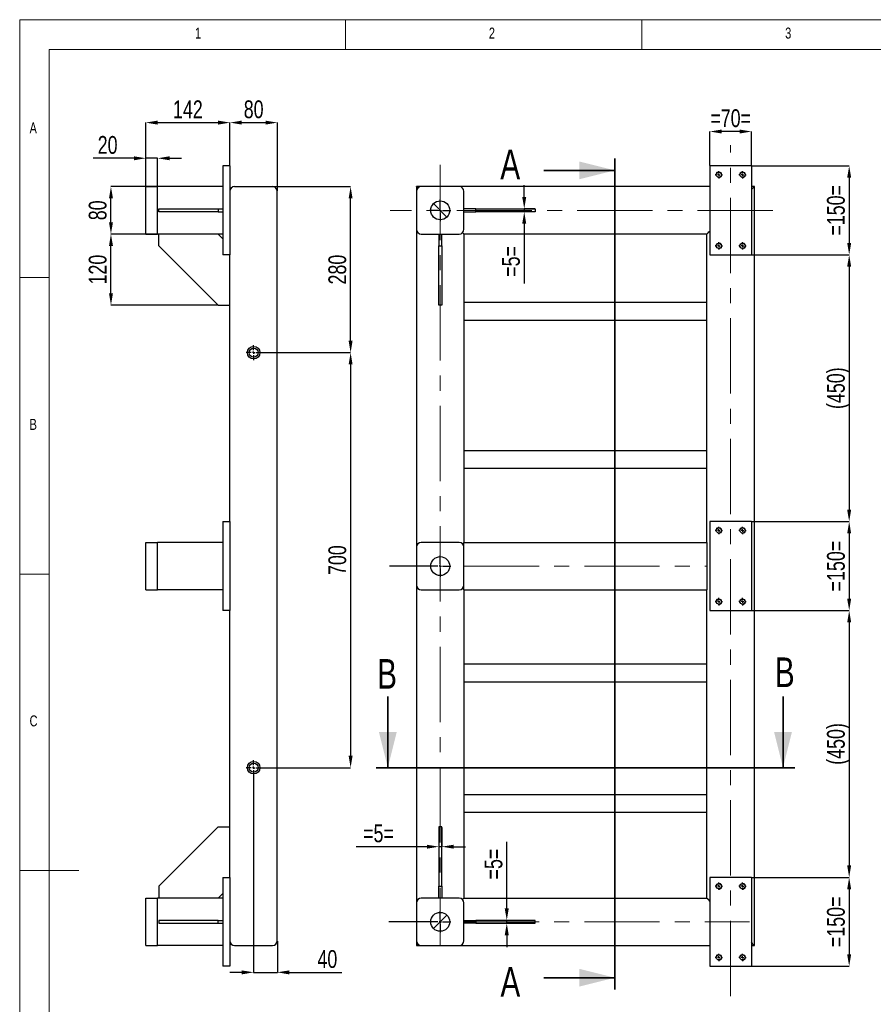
# Model space of a CAD drawing. Header units: millimetres. Extents: x 5 to 415, y 5 to 292.
# Tile 2 of 8: x 5 to 149, y 126 to 292. Entities that reach past the tile are written whole.
import ezdxf

# ---------------------------------------------------------------- set-up
doc = ezdxf.new("R2010")
doc.units = ezdxf.units.MM
doc.header["$PDSIZE"] = -1
doc.linetypes.add('CENTERX2', pattern=[20.32, 12.7, -2.54, 2.54, -2.54])
for name, color, linetype in [('COTES', 1, 'Continuous'), ('NOTES', 6, 'Continuous'), ('TRAIT-FINS', 9, 'Continuous'), ('TRAIT-MIXTES', 3, 'CENTERX2')]:
    doc.layers.add(name, color=color, linetype=linetype)
doc.layers.add('TRAIT-FORT', color=4, linetype='Continuous', lineweight=25)
doc.styles.add('SLDTEXTSTYLE0', font='TXT', dxfattribs={"width": 0.75})
doc.dimstyles.new('SLDDIMSTYLE0', dxfattribs={"dimtxt": 3, "dimasz": 2, "dimexe": 0, "dimexo": 0.0625, "dimgap": 0.75, "dimtad": 1, "dimlfac": 10, "dimrnd": 1e-09, "dimzin": 12, "dimdsep": 46, "dimtxsty": 'SLDTEXTSTYLE0', "dimsah": 1, "dimcen": 0.09, "dimadec": 0, "dimazin": 3, "dimtfac": 1, "dimtofl": 0, "dimtmove": 0, "dimatfit": 3, "dimfxl": 1, "dimfrac": 2, "dimtolj": 1, "dimtzin": 12, "dimarcsym": 0})
doc.dimstyles.new('SLDDIMSTYLE1', dxfattribs={"dimtxt": 3, "dimasz": 2, "dimexe": 0, "dimexo": 0.0625, "dimgap": 0.75, "dimtad": 1, "dimlfac": 10, "dimrnd": 1e-09, "dimzin": 12, "dimdsep": 46, "dimtxsty": 'SLDTEXTSTYLE0', "dimsah": 1, "dimcen": 0.09, "dimadec": 0, "dimazin": 3, "dimtfac": 1, "dimtmove": 0, "dimatfit": 0, "dimfxl": 1, "dimfrac": 2, "dimtolj": 1, "dimtzin": 12, "dimarcsym": 0})

# ---------------------------------------------------------------- blocks, each defined once
blk = doc.blocks.new('_D')
at = {"layer": 'COTES', "color": 0, "lineweight": -2, "transparency": 16777216}
for p, q in [((128.53, 267.35), (144.97, 267.35)), ((144.97, 265.35), (144.97, 254.35)), ((128.53, 252.35), (144.97, 252.35))]:
    blk.add_line(p, q, dxfattribs=at)
at = {"layer": 'COTES', "color": 0, "transparency": 16777216}
for points in [[(144.63, 265.35), (145.3, 265.35), (144.97, 267.35)], [(144.63, 254.35), (145.3, 254.35), (144.97, 252.35)]]:
    blk.add_solid(points, dxfattribs=at)
at = {"layer": 'Defpoints', "color": 0, "transparency": 16777216}
for p in [(128.47, 267.35), (128.47, 252.35), (144.97, 252.35)]:
    blk.add_point(p, dxfattribs=at)
at = {"layer": 'COTES', "color": 0, "transparency": 16777216, "insert": (141.22, 259.85), "char_height": 3, "attachment_point": 2, "rotation": 90, "style": 'SLDTEXTSTYLE0'}
blk.add_mtext('\\A1;=150=', dxfattribs=at)
blk = doc.blocks.new('_D_1')
at = {"layer": 'COTES', "color": 0, "lineweight": -2, "transparency": 16777216}
for p, q in [((128.53, 207.35), (144.97, 207.35)), ((144.97, 205.35), (144.97, 194.35)), ((128.53, 192.35), (144.97, 192.35))]:
    blk.add_line(p, q, dxfattribs=at)
at = {"layer": 'COTES', "color": 0, "transparency": 16777216}
for points in [[(144.63, 205.35), (145.3, 205.35), (144.97, 207.35)], [(144.63, 194.35), (145.3, 194.35), (144.97, 192.35)]]:
    blk.add_solid(points, dxfattribs=at)
at = {"layer": 'Defpoints', "color": 0, "transparency": 16777216}
for p in [(128.47, 207.35), (128.47, 192.35), (144.97, 192.35)]:
    blk.add_point(p, dxfattribs=at)
at = {"layer": 'COTES', "color": 0, "transparency": 16777216, "insert": (141.22, 199.85), "char_height": 3, "attachment_point": 2, "rotation": 90, "style": 'SLDTEXTSTYLE0'}
blk.add_mtext('\\A1;=150=', dxfattribs=at)
blk = doc.blocks.new('_D_2')
at = {"layer": 'COTES', "color": 0, "lineweight": -2, "transparency": 16777216}
for p, q in [((128.53, 147.35), (144.97, 147.35)), ((144.97, 145.35), (144.97, 134.35)), ((128.53, 132.35), (144.97, 132.35))]:
    blk.add_line(p, q, dxfattribs=at)
at = {"layer": 'COTES', "color": 0, "transparency": 16777216}
for points in [[(144.63, 145.35), (145.3, 145.35), (144.97, 147.35)], [(144.63, 134.35), (145.3, 134.35), (144.97, 132.35)]]:
    blk.add_solid(points, dxfattribs=at)
at = {"layer": 'Defpoints', "color": 0, "transparency": 16777216}
for p in [(128.47, 147.35), (128.47, 132.35), (144.97, 132.35)]:
    blk.add_point(p, dxfattribs=at)
at = {"layer": 'COTES', "color": 0, "transparency": 16777216, "insert": (141.22, 139.85), "char_height": 3, "attachment_point": 2, "rotation": 90, "style": 'SLDTEXTSTYLE0'}
blk.add_mtext('\\A1;=150=', dxfattribs=at)
blk = doc.blocks.new('_D_3')
at = {"layer": 'COTES', "color": 0, "lineweight": -2, "transparency": 16777216}
for p, q in [((128.53, 252.35), (144.97, 252.35)), ((144.97, 250.35), (144.97, 209.35)), ((128.53, 207.35), (144.97, 207.35))]:
    blk.add_line(p, q, dxfattribs=at)
at = {"layer": 'COTES', "color": 0, "transparency": 16777216}
for points in [[(144.63, 250.35), (145.3, 250.35), (144.97, 252.35)], [(144.63, 209.35), (145.3, 209.35), (144.97, 207.35)]]:
    blk.add_solid(points, dxfattribs=at)
at = {"layer": 'Defpoints', "color": 0, "transparency": 16777216}
for p in [(128.47, 252.35), (128.47, 207.35), (144.97, 207.35)]:
    blk.add_point(p, dxfattribs=at)
at = {"layer": 'COTES', "color": 0, "transparency": 16777216, "insert": (141.22, 229.85), "char_height": 3, "attachment_point": 2, "rotation": 90, "style": 'SLDTEXTSTYLE0'}
blk.add_mtext('\\A1;(450)', dxfattribs=at)
blk = doc.blocks.new('_D_4')
at = {"layer": 'COTES', "color": 0, "lineweight": -2, "transparency": 16777216}
for p, q in [((128.53, 192.35), (144.97, 192.35)), ((144.97, 190.35), (144.97, 149.35)), ((128.53, 147.35), (144.97, 147.35))]:
    blk.add_line(p, q, dxfattribs=at)
at = {"layer": 'COTES', "color": 0, "transparency": 16777216}
for points in [[(144.63, 190.35), (145.3, 190.35), (144.97, 192.35)], [(144.63, 149.35), (145.3, 149.35), (144.97, 147.35)]]:
    blk.add_solid(points, dxfattribs=at)
at = {"layer": 'Defpoints', "color": 0, "transparency": 16777216}
for p in [(128.47, 192.35), (128.47, 147.35), (144.97, 147.35)]:
    blk.add_point(p, dxfattribs=at)
at = {"layer": 'COTES', "color": 0, "transparency": 16777216, "insert": (141.22, 169.85), "char_height": 3, "attachment_point": 2, "rotation": 90, "style": 'SLDTEXTSTYLE0'}
blk.add_mtext('\\A1;(450)', dxfattribs=at)
blk = doc.blocks.new('_D_5')
at = {"layer": 'COTES', "color": 0, "lineweight": -2, "transparency": 16777216}
for p, q in [((121.47, 267.41), (121.47, 273.14)), ((126.47, 273.14), (123.47, 273.14)), ((128.47, 267.41), (128.47, 273.14))]:
    blk.add_line(p, q, dxfattribs=at)
at = {"layer": 'COTES', "color": 0, "transparency": 16777216}
for points in [[(123.47, 273.47), (123.47, 272.8), (121.47, 273.14)], [(126.47, 273.47), (126.47, 272.8), (128.47, 273.14)]]:
    blk.add_solid(points, dxfattribs=at)
at = {"layer": 'Defpoints', "color": 0, "transparency": 16777216}
for p in [(121.47, 273.14), (121.47, 267.35), (128.47, 267.35)]:
    blk.add_point(p, dxfattribs=at)
at = {"layer": 'COTES', "color": 0, "transparency": 16777216, "insert": (124.97, 276.89), "char_height": 3, "attachment_point": 2, "style": 'SLDTEXTSTYLE0'}
blk.add_mtext('\\A1;=70=', dxfattribs=at)
blk = doc.blocks.new('_D_6')
at = {"layer": 'COTES', "color": 0, "lineweight": -2, "transparency": 16777216}
for p, q in [((87.19, 142.1), (87.19, 153.35)), ((91.9, 140.1), (87.19, 140.1)), ((87.19, 139.6), (87.19, 140.1)), ((91.9, 139.6), (87.19, 139.6)), ((87.19, 137.6), (87.19, 135.6))]:
    blk.add_line(p, q, dxfattribs=at)
at = {"layer": 'COTES', "color": 0, "transparency": 16777216}
for points in [[(86.85, 142.1), (87.52, 142.1), (87.19, 140.1)], [(86.85, 137.6), (87.52, 137.6), (87.19, 139.6)]]:
    blk.add_solid(points, dxfattribs=at)
at = {"layer": 'Defpoints', "color": 0, "transparency": 16777216}
for p in [(87.19, 140.1), (91.97, 140.1), (91.97, 139.6)]:
    blk.add_point(p, dxfattribs=at)
at = {"layer": 'COTES', "color": 0, "transparency": 16777216, "insert": (83.44, 149.6), "char_height": 3, "attachment_point": 2, "rotation": 90, "style": 'SLDTEXTSTYLE0'}
blk.add_mtext('\\A1;=5=', dxfattribs=at)
blk = doc.blocks.new('_D_7')
at = {"layer": 'COTES', "color": 0, "lineweight": -2, "transparency": 16777216}
for p, q in [((75.72, 155.78), (75.72, 152.52)), ((76.22, 155.78), (76.22, 152.52)), ((73.72, 152.52), (61.79, 152.52)), ((76.22, 152.52), (75.72, 152.52)), ((78.22, 152.52), (80.22, 152.52))]:
    blk.add_line(p, q, dxfattribs=at)
at = {"layer": 'COTES', "color": 0, "transparency": 16777216}
for points in [[(73.72, 152.85), (73.72, 152.19), (75.72, 152.52)], [(78.22, 152.85), (78.22, 152.19), (76.22, 152.52)]]:
    blk.add_solid(points, dxfattribs=at)
at = {"layer": 'Defpoints', "color": 0, "transparency": 16777216}
for p in [(75.72, 155.85), (76.22, 155.85), (76.22, 152.52)]:
    blk.add_point(p, dxfattribs=at)
at = {"layer": 'COTES', "color": 0, "transparency": 16777216, "insert": (65.54, 156.27), "char_height": 3, "attachment_point": 2, "style": 'SLDTEXTSTYLE0'}
blk.add_mtext('\\A1;=5=', dxfattribs=at)
blk = doc.blocks.new('_D_8')
at = {"layer": 'COTES', "color": 0, "lineweight": -2, "transparency": 16777216}
for p, q in [((90.14, 262.1), (90.14, 264.1)), ((91.9, 260.1), (90.14, 260.1)), ((90.14, 260.1), (90.14, 259.6)), ((91.9, 259.6), (90.14, 259.6)), ((90.14, 257.6), (90.14, 247.49))]:
    blk.add_line(p, q, dxfattribs=at)
at = {"layer": 'COTES', "color": 0, "transparency": 16777216}
for points in [[(89.8, 262.1), (90.47, 262.1), (90.14, 260.1)], [(89.8, 257.6), (90.47, 257.6), (90.14, 259.6)]]:
    blk.add_solid(points, dxfattribs=at)
at = {"layer": 'Defpoints', "color": 0, "transparency": 16777216}
for p in [(90.14, 259.6), (91.97, 260.1), (91.97, 259.6)]:
    blk.add_point(p, dxfattribs=at)
at = {"layer": 'COTES', "color": 0, "transparency": 16777216, "insert": (86.39, 251.24), "char_height": 3, "attachment_point": 2, "rotation": 90, "style": 'SLDTEXTSTYLE0'}
blk.add_mtext('\\A1;=5=', dxfattribs=at)
blk = doc.blocks.new('SW_CENTERMARKSYMBOL_0')
at = {"layer": 'TRAIT-MIXTES', "color": 0}
for p, q in [((0, 0.4), (0, 1.8)), ((-0.4, 0), (-1.8, 0)), ((0, 0), (-0.2, 0)), ((0, 0), (0, 0.2)), ((0, 0), (0, -0.2)), ((0, 0), (0.2, 0)), ((0.4, 0), (1.8, 0)), ((0, -0.4), (0, -1.8))]:
    blk.add_line(p, q, dxfattribs=at)
blk = doc.blocks.new('SW_CENTERMARKSYMBOL_1')
at = {"layer": 'TRAIT-MIXTES', "color": 0}
for p, q in [((-0.4, 0), (-0.625, 0)), ((0, 0), (-0.2, 0)), ((0, 0.4), (0, 0.625)), ((0, 0), (0, 0.2)), ((0, 0), (0, -0.2)), ((0, 0), (0.2, 0)), ((0.4, 0), (0.625, 0)), ((0, -0.4), (0, -0.625))]:
    blk.add_line(p, q, dxfattribs=at)
blk = doc.blocks.new('SW_CENTERMARKSYMBOL_2')
at = {"layer": 'TRAIT-MIXTES', "color": 0}
for p, q in [((-0.4, 0), (-0.625, 0)), ((0, 0), (-0.2, 0)), ((0, 0.4), (0, 0.625)), ((0, 0), (0, 0.2)), ((0, 0), (0, -0.2)), ((0, 0), (0.2, 0)), ((0.4, 0), (0.625, 0)), ((0, -0.4), (0, -0.625))]:
    blk.add_line(p, q, dxfattribs=at)
blk = doc.blocks.new('SW_CENTERMARKSYMBOL_3')
at = {"layer": 'TRAIT-MIXTES', "color": 0}
for p, q in [((-0.4, 0), (-0.625, 0)), ((0, 0), (-0.2, 0)), ((0, 0.4), (0, 0.625)), ((0, 0), (0, 0.2)), ((0, 0), (0, -0.2)), ((0, 0), (0.2, 0)), ((0.4, 0), (0.625, 0)), ((0, -0.4), (0, -0.625))]:
    blk.add_line(p, q, dxfattribs=at)
blk = doc.blocks.new('SW_CENTERMARKSYMBOL_4')
at = {"layer": 'TRAIT-MIXTES', "color": 0}
for p, q in [((-0.4, 0), (-0.625, 0)), ((0, 0), (-0.2, 0)), ((0, 0.4), (0, 0.625)), ((0, 0), (0, 0.2)), ((0, 0), (0, -0.2)), ((0, 0), (0.2, 0)), ((0.4, 0), (0.625, 0)), ((0, -0.4), (0, -0.625))]:
    blk.add_line(p, q, dxfattribs=at)
blk = doc.blocks.new('SW_CENTERMARKSYMBOL_5')
at = {"layer": 'TRAIT-MIXTES', "color": 0}
for p, q in [((-0.4, 0), (-0.625, 0)), ((0, 0), (-0.2, 0)), ((0, 0.4), (0, 0.625)), ((0, 0), (0, 0.2)), ((0, 0), (0, -0.2)), ((0, 0), (0.2, 0)), ((0.4, 0), (0.625, 0)), ((0, -0.4), (0, -0.625))]:
    blk.add_line(p, q, dxfattribs=at)
blk = doc.blocks.new('SW_CENTERMARKSYMBOL_6')
at = {"layer": 'TRAIT-MIXTES', "color": 0}
for p, q in [((-0.4, 0), (-0.625, 0)), ((0, 0), (-0.2, 0)), ((0, 0.4), (0, 0.625)), ((0, 0), (0, 0.2)), ((0, 0), (0, -0.2)), ((0, 0), (0.2, 0)), ((0.4, 0), (0.625, 0)), ((0, -0.4), (0, -0.625))]:
    blk.add_line(p, q, dxfattribs=at)
blk = doc.blocks.new('SW_CENTERMARKSYMBOL_7')
at = {"layer": 'TRAIT-MIXTES', "color": 0}
for p, q in [((-0.4, 0), (-0.625, 0)), ((0, 0), (-0.2, 0)), ((0, 0.4), (0, 0.625)), ((0, 0), (0, 0.2)), ((0, 0), (0, -0.2)), ((0, 0), (0.2, 0)), ((0.4, 0), (0.625, 0)), ((0, -0.4), (0, -0.625))]:
    blk.add_line(p, q, dxfattribs=at)
blk = doc.blocks.new('SW_CENTERMARKSYMBOL_8')
at = {"layer": 'TRAIT-MIXTES', "color": 0}
for p, q in [((-0.4, 0), (-0.625, 0)), ((0, 0), (-0.2, 0)), ((0, 0.4), (0, 0.625)), ((0, 0), (0, 0.2)), ((0, 0), (0, -0.2)), ((0, 0), (0.2, 0)), ((0.4, 0), (0.625, 0)), ((0, -0.4), (0, -0.625))]:
    blk.add_line(p, q, dxfattribs=at)
blk = doc.blocks.new('SW_CENTERMARKSYMBOL_9')
at = {"layer": 'TRAIT-MIXTES', "color": 0}
for p, q in [((0, 0.4), (0, 1.8)), ((-0.4, 0), (-8.66, 0)), ((0, 0), (-0.2, 0)), ((0, 0), (0, 0.2)), ((0, 0), (0, -0.2)), ((0, 0), (0.2, 0)), ((0.4, 0), (1.8, 0)), ((0, -0.4), (0, -1.8))]:
    blk.add_line(p, q, dxfattribs=at)
blk = doc.blocks.new('SW_CENTERMARKSYMBOL_10')
at = {"layer": 'TRAIT-MIXTES', "color": 0}
for p, q in [((-0.4, 0), (-0.625, 0)), ((0, 0), (-0.2, 0)), ((0, 0.4), (0, 0.625)), ((0, 0), (0, 0.2)), ((0, 0), (0, -0.2)), ((0, 0), (0.2, 0)), ((0.4, 0), (0.625, 0)), ((0, -0.4), (0, -0.625))]:
    blk.add_line(p, q, dxfattribs=at)
blk = doc.blocks.new('SW_CENTERMARKSYMBOL_11')
at = {"layer": 'TRAIT-MIXTES', "color": 0}
for p, q in [((-0.4, 0), (-0.625, 0)), ((0, 0), (-0.2, 0)), ((0, 0.4), (0, 0.625)), ((0, 0), (0, 0.2)), ((0, 0), (0, -0.2)), ((0, 0), (0.2, 0)), ((0.4, 0), (0.625, 0)), ((0, -0.4), (0, -0.625))]:
    blk.add_line(p, q, dxfattribs=at)
blk = doc.blocks.new('SW_CENTERMARKSYMBOL_12')
at = {"layer": 'TRAIT-MIXTES', "color": 0}
for p, q in [((-0.4, 0), (-0.625, 0)), ((0, 0), (-0.2, 0)), ((0, 0.4), (0, 0.625)), ((0, 0), (0, 0.2)), ((0, 0), (0, -0.2)), ((0, 0), (0.2, 0)), ((0.4, 0), (0.625, 0)), ((0, -0.4), (0, -0.625))]:
    blk.add_line(p, q, dxfattribs=at)
blk = doc.blocks.new('SW_CENTERMARKSYMBOL_13')
at = {"layer": 'TRAIT-MIXTES', "color": 0}
for p, q in [((-0.4, 0), (-0.625, 0)), ((0, 0), (-0.2, 0)), ((0, 0.4), (0, 0.625)), ((0, 0), (0, 0.2)), ((0, 0), (0, -0.2)), ((0, 0), (0.2, 0)), ((0.4, 0), (0.625, 0)), ((0, -0.4), (0, -0.625))]:
    blk.add_line(p, q, dxfattribs=at)
blk = doc.blocks.new('SW_CENTERMARKSYMBOL_14')
at = {"layer": 'TRAIT-MIXTES', "color": 0}
for p, q in [((0, 0.4), (0, 1.8)), ((-0.4, 0), (-8.57, 0)), ((0, 0), (-0.2, 0)), ((0, 0), (0, 0.2)), ((0, 0), (0, -0.2)), ((0, 0), (0.2, 0)), ((0.4, 0), (1.8, 0)), ((0, -0.4), (0, -1.8))]:
    blk.add_line(p, q, dxfattribs=at)
blk = doc.blocks.new('_D_17')
at = {"layer": 'COTES', "color": 0, "lineweight": -2, "transparency": 16777216}
for p, q in [((47.74, 263.85), (60.84, 263.85)), ((60.84, 237.85), (60.84, 261.85)), ((45.79, 235.85), (60.84, 235.85))]:
    blk.add_line(p, q, dxfattribs=at)
at = {"layer": 'COTES', "color": 0, "transparency": 16777216}
for points in [[(60.51, 261.85), (61.17, 261.85), (60.84, 263.85)], [(60.51, 237.85), (61.17, 237.85), (60.84, 235.85)]]:
    blk.add_solid(points, dxfattribs=at)
at = {"layer": 'Defpoints', "color": 0, "transparency": 16777216}
for p in [(47.68, 263.85), (60.84, 263.85), (45.73, 235.85)]:
    blk.add_point(p, dxfattribs=at)
at = {"layer": 'COTES', "color": 0, "transparency": 16777216, "insert": (57.09, 249.85), "char_height": 3, "attachment_point": 2, "rotation": 90, "style": 'SLDTEXTSTYLE0'}
blk.add_mtext('\\A1;280', dxfattribs=at)
blk = doc.blocks.new('_D_18')
at = {"layer": 'COTES', "color": 0, "lineweight": -2, "transparency": 16777216}
for p, q in [((45.79, 235.85), (60.84, 235.85)), ((60.84, 233.85), (60.84, 167.85)), ((45.79, 165.85), (60.84, 165.85))]:
    blk.add_line(p, q, dxfattribs=at)
at = {"layer": 'COTES', "color": 0, "transparency": 16777216}
for points in [[(60.51, 233.85), (61.17, 233.85), (60.84, 235.85)], [(60.51, 167.85), (61.17, 167.85), (60.84, 165.85)]]:
    blk.add_solid(points, dxfattribs=at)
at = {"layer": 'Defpoints', "color": 0, "transparency": 16777216}
for p in [(45.73, 235.85), (45.73, 165.85), (60.84, 165.85)]:
    blk.add_point(p, dxfattribs=at)
at = {"layer": 'COTES', "color": 0, "transparency": 16777216, "insert": (57.09, 200.85), "char_height": 3, "attachment_point": 2, "rotation": 90, "style": 'SLDTEXTSTYLE0'}
blk.add_mtext('\\A1;700', dxfattribs=at)
blk = doc.blocks.new('_D_19')
at = {"layer": 'COTES', "color": 0, "lineweight": -2, "transparency": 16777216}
for p, q in [((44.48, 164.53), (44.48, 131.33)), ((48.48, 136.58), (48.48, 131.33)), ((42.48, 131.33), (40.48, 131.33)), ((44.48, 131.33), (48.48, 131.33)), ((50.48, 131.33), (59.36, 131.33))]:
    blk.add_line(p, q, dxfattribs=at)
at = {"layer": 'COTES', "color": 0, "transparency": 16777216}
for points in [[(42.48, 131.66), (42.48, 130.99), (44.48, 131.33)], [(50.48, 131.66), (50.48, 130.99), (48.48, 131.33)]]:
    blk.add_solid(points, dxfattribs=at)
at = {"layer": 'Defpoints', "color": 0, "transparency": 16777216}
for p in [(44.48, 164.6), (48.48, 136.65), (48.48, 131.33)]:
    blk.add_point(p, dxfattribs=at)
at = {"layer": 'COTES', "color": 0, "transparency": 16777216, "insert": (56.92, 135.08), "char_height": 3, "attachment_point": 2, "style": 'SLDTEXTSTYLE0'}
blk.add_mtext('\\A1;40', dxfattribs=at)
blk = doc.blocks.new('_D_20')
at = {"layer": 'COTES', "color": 0, "lineweight": -2, "transparency": 16777216}
for p, q in [((26.28, 255.91), (26.28, 274.64)), ((28.28, 274.64), (38.48, 274.64)), ((40.48, 267.41), (40.48, 274.64))]:
    blk.add_line(p, q, dxfattribs=at)
at = {"layer": 'COTES', "color": 0, "transparency": 16777216}
for points in [[(28.28, 274.98), (28.28, 274.31), (26.28, 274.64)], [(38.48, 274.98), (38.48, 274.31), (40.48, 274.64)]]:
    blk.add_solid(points, dxfattribs=at)
at = {"layer": 'Defpoints', "color": 0, "transparency": 16777216}
for p in [(40.48, 274.64), (40.48, 267.35), (26.28, 255.85)]:
    blk.add_point(p, dxfattribs=at)
at = {"layer": 'COTES', "color": 0, "transparency": 16777216, "insert": (33.38, 278.39), "char_height": 3, "attachment_point": 2, "style": 'SLDTEXTSTYLE0'}
blk.add_mtext('\\A1;142', dxfattribs=at)
blk = doc.blocks.new('_D_21')
at = {"layer": 'COTES', "color": 0, "lineweight": -2, "transparency": 16777216}
for p, q in [((40.48, 267.41), (40.48, 274.64)), ((42.48, 274.64), (46.48, 274.64)), ((48.48, 263.11), (48.48, 274.64))]:
    blk.add_line(p, q, dxfattribs=at)
at = {"layer": 'COTES', "color": 0, "transparency": 16777216}
for points in [[(42.48, 274.98), (42.48, 274.31), (40.48, 274.64)], [(46.48, 274.98), (46.48, 274.31), (48.48, 274.64)]]:
    blk.add_solid(points, dxfattribs=at)
at = {"layer": 'Defpoints', "color": 0, "transparency": 16777216}
for p in [(48.48, 274.64), (40.48, 267.35), (48.48, 263.05)]:
    blk.add_point(p, dxfattribs=at)
at = {"layer": 'COTES', "color": 0, "transparency": 16777216, "insert": (44.48, 278.39), "char_height": 3, "attachment_point": 2, "style": 'SLDTEXTSTYLE0'}
blk.add_mtext('\\A1;80', dxfattribs=at)
blk = doc.blocks.new('_D_22')
at = {"layer": 'COTES', "color": 0, "lineweight": -2, "transparency": 16777216}
for p, q in [((24.28, 268.63), (17.4, 268.63)), ((26.28, 263.91), (26.28, 268.63)), ((28.28, 268.63), (26.28, 268.63)), ((28.28, 263.91), (28.28, 268.63)), ((30.28, 268.63), (32.28, 268.63))]:
    blk.add_line(p, q, dxfattribs=at)
at = {"layer": 'COTES', "color": 0, "transparency": 16777216}
for points in [[(24.28, 268.96), (24.28, 268.29), (26.28, 268.63)], [(30.28, 268.96), (30.28, 268.29), (28.28, 268.63)]]:
    blk.add_solid(points, dxfattribs=at)
at = {"layer": 'Defpoints', "color": 0, "transparency": 16777216}
for p in [(26.28, 268.63), (26.28, 263.85), (28.28, 263.85)]:
    blk.add_point(p, dxfattribs=at)
at = {"layer": 'COTES', "color": 0, "transparency": 16777216, "insert": (19.84, 272.38), "char_height": 3, "attachment_point": 2, "style": 'SLDTEXTSTYLE0'}
blk.add_mtext('\\A1;20', dxfattribs=at)
blk = doc.blocks.new('_D_23')
at = {"layer": 'COTES', "color": 0, "lineweight": -2, "transparency": 16777216}
for p, q in [((28.21, 263.85), (20.4, 263.85)), ((20.4, 257.85), (20.4, 261.85)), ((28.21, 255.85), (20.4, 255.85))]:
    blk.add_line(p, q, dxfattribs=at)
at = {"layer": 'COTES', "color": 0, "transparency": 16777216}
for points in [[(20.07, 261.85), (20.74, 261.85), (20.4, 263.85)], [(20.07, 257.85), (20.74, 257.85), (20.4, 255.85)]]:
    blk.add_solid(points, dxfattribs=at)
at = {"layer": 'Defpoints', "color": 0, "transparency": 16777216}
for p in [(20.4, 263.85), (28.28, 263.85), (28.28, 255.85)]:
    blk.add_point(p, dxfattribs=at)
at = {"layer": 'COTES', "color": 0, "transparency": 16777216, "insert": (16.65, 259.85), "char_height": 3, "attachment_point": 2, "rotation": 90, "style": 'SLDTEXTSTYLE0'}
blk.add_mtext('\\A1;80', dxfattribs=at)
blk = doc.blocks.new('_D_24')
at = {"layer": 'COTES', "color": 0, "lineweight": -2, "transparency": 16777216}
for p, q in [((26.21, 255.85), (20.4, 255.85)), ((20.4, 245.85), (20.4, 253.85)), ((38.41, 243.85), (20.4, 243.85))]:
    blk.add_line(p, q, dxfattribs=at)
at = {"layer": 'COTES', "color": 0, "transparency": 16777216}
for points in [[(20.07, 253.85), (20.74, 253.85), (20.4, 255.85)], [(20.07, 245.85), (20.74, 245.85), (20.4, 243.85)]]:
    blk.add_solid(points, dxfattribs=at)
at = {"layer": 'Defpoints', "color": 0, "transparency": 16777216}
for p in [(20.4, 255.85), (26.28, 255.85), (38.48, 243.85)]:
    blk.add_point(p, dxfattribs=at)
at = {"layer": 'COTES', "color": 0, "transparency": 16777216, "insert": (16.65, 249.85), "char_height": 3, "attachment_point": 2, "rotation": 90, "style": 'SLDTEXTSTYLE0'}
blk.add_mtext('\\A1;120', dxfattribs=at)
blk = doc.blocks.new('SW_CENTERMARKSYMBOL_19')
at = {"layer": 'TRAIT-MIXTES', "color": 0}
for p, q in [((-0.4, 0), (-1.25, 0)), ((0, 0), (-0.2, 0)), ((0, 0.4), (0, 1.25)), ((0, 0), (0, 0.2)), ((0, 0), (0, -0.2)), ((0, 0), (0.2, 0)), ((0.4, 0), (1.25, 0)), ((0, -0.4), (0, -1.25))]:
    blk.add_line(p, q, dxfattribs=at)
blk = doc.blocks.new('SW_CENTERMARKSYMBOL_20')
at = {"layer": 'TRAIT-MIXTES', "color": 0}
for p, q in [((-0.4, 0), (-1.25, 0)), ((0, 0), (-0.2, 0)), ((0, 0.4), (0, 1.25)), ((0, 0), (0, 0.2)), ((0, 0), (0, -0.2)), ((0, 0), (0.2, 0)), ((0.4, 0), (1.25, 0)), ((0, -0.4), (0, -1.25))]:
    blk.add_line(p, q, dxfattribs=at)

msp = doc.modelspace()

# ---------------------------------------------------------------- linework, layer by layer
at = {"lineweight": 18}
for p, q in [((415, 292), (5, 292)), ((5, 292), (5, 5)), ((60, 287), (60, 292)), ((110, 292), (110, 287)), ((410, 287), (10, 287)), ((10, 287), (10, 10)), ((10, 248.5), (5, 248.5)), ((5, 198.5), (10, 198.5)), ((5, 148.5), (15, 148.5))]:
    msp.add_line(p, q, dxfattribs=at)
at = {"lineweight": 35}
for p, q in [((105.4218, 268.5929), (105.4218, 128.4271)), ((93.4218, 266.5929), (105.4218, 266.5929)), ((67.1266, 177.8469), (67.1266, 165.8469)), ((133.8066, 177.8469), (133.8066, 165.8469)), ((135.8066, 165.8469), (65.1266, 165.8469)), ((93.4218, 130.4271), (105.4218, 130.4271))]:
    msp.add_line(p, q, dxfattribs=at)
for points in [[(105.4218, 266.5929), (99.4218, 268.0929), (99.4218, 265.0929)], [(67.1266, 165.8469), (68.6266, 171.8469), (65.6266, 171.8469)], [(133.8066, 165.8469), (135.3066, 171.8469), (132.3066, 171.8469)], [(105.4218, 130.4271), (99.4218, 131.9271), (99.4218, 128.9271)]]:
    msp.add_solid(points, dxfattribs=at)
at = {"layer": 'TRAIT-FINS', "lineweight": 18}
for centre in [(122.9666, 265.8469), (126.9666, 265.8469), (122.9666, 253.8469), (126.9666, 253.8469), (122.9666, 205.8469), (126.9666, 205.8469), (122.9666, 193.8469), (126.9666, 193.8469), (122.9666, 145.8469), (126.9666, 145.8469), (122.9666, 133.8469), (126.9666, 133.8469)]:
    msp.add_arc(centre, 0.5, 255, 195, dxfattribs=at)
at = {"layer": 'TRAIT-FORT', "lineweight": 25}
for p, q in [((39.2751, 267.3469), (39.2751, 252.3469)), ((40.4751, 267.3469), (39.2751, 267.3469)), ((40.4751, 267.3469), (40.4751, 252.3469)), ((121.4666, 267.3469), (121.4666, 252.3469)), ((128.4666, 267.3469), (121.4666, 267.3469)), ((128.4666, 267.3469), (128.4666, 252.3469)), ((26.2751, 263.0469), (26.2751, 263.8469)), ((26.2751, 263.8469), (28.2751, 263.8469)), ((26.2751, 256.6469), (26.2751, 263.0469)), ((28.2751, 263.0469), (28.2751, 263.8469)), ((39.2751, 263.8469), (28.2751, 263.8469)), ((28.2751, 256.6469), (28.2751, 263.0469)), ((41.2751, 263.8469), (47.6751, 263.8469)), ((48.4751, 136.6469), (48.4751, 263.0469)), ((71.9666, 263.8469), (71.9666, 263.0469)), ((72.7666, 263.8469), (71.9666, 263.8469)), ((71.9666, 263.0469), (71.9666, 256.6469)), ((79.1666, 263.8469), (72.7666, 263.8469)), ((121.4666, 263.8469), (79.1666, 263.8469)), ((79.9666, 256.6469), (79.9666, 263.0469)), ((128.9666, 263.8469), (128.4666, 263.8469)), ((128.9666, 135.8469), (128.9666, 263.8469)), ((74.8352, 260.9783), (77.098, 258.7155)), ((28.4751, 259.5969), (28.4751, 260.0969)), ((28.4751, 260.0969), (38.4751, 260.0969)), ((38.4751, 259.5969), (28.4751, 259.5969)), ((38.4751, 260.0969), (38.4751, 259.5969)), ((38.4751, 260.0969), (39.2751, 260.0969)), ((38.4751, 259.5969), (39.2751, 259.5969)), ((81.9666, 260.0969), (79.9666, 260.0969)), ((79.9666, 259.5969), (81.9666, 259.5969)), ((81.9666, 259.5969), (81.9666, 260.0969)), ((81.9666, 260.0969), (91.9666, 260.0969)), ((91.9666, 259.5969), (81.9666, 259.5969)), ((91.9666, 260.0969), (91.9666, 259.5969)), ((26.2751, 255.8469), (26.2751, 256.6469)), ((26.2751, 255.8469), (28.2751, 255.8469)), ((28.2751, 255.8469), (28.2751, 256.6469)), ((39.2751, 255.8469), (28.2751, 255.8469)), ((28.4751, 253.8469), (28.4751, 255.8469)), ((39.2751, 255.0469), (38.4751, 255.8469)), ((71.9666, 256.6469), (71.9666, 203.0469)), ((72.7666, 255.8469), (79.1666, 255.8469)), ((75.7166, 255.8469), (75.7166, 253.8469)), ((76.2166, 253.8469), (76.2166, 255.8469)), ((79.9666, 255.8469), (79.9666, 203.8469)), ((120.9666, 255.8469), (79.9666, 255.8469)), ((120.9666, 203.8469), (120.9666, 255.8469)), ((28.4751, 253.8469), (38.4751, 243.8469)), ((75.7166, 253.8469), (76.2166, 253.8469)), ((75.7166, 243.8469), (75.7166, 253.8469)), ((76.2166, 253.8469), (76.2166, 243.8469)), ((40.4751, 252.3469), (39.2751, 252.3469)), ((40.4751, 207.3469), (40.4751, 252.3469)), ((121.4666, 252.3469), (128.4666, 252.3469)), ((79.9666, 244.3469), (120.9666, 244.3469)), ((38.4751, 243.8469), (40.4751, 243.8469)), ((76.2166, 243.8469), (75.7166, 243.8469)), ((79.9666, 241.3469), (120.9666, 241.3469)), ((79.9666, 219.3469), (120.9666, 219.3469)), ((79.9666, 216.3469), (120.9666, 216.3469)), ((39.2751, 207.3469), (39.2751, 192.3469)), ((39.2751, 207.3469), (40.4751, 207.3469)), ((40.4751, 207.3469), (40.4751, 192.3469)), ((121.4666, 207.3469), (121.4666, 192.3469)), ((128.4666, 207.3469), (121.4666, 207.3469)), ((128.4666, 207.3469), (128.4666, 192.3469)), ((26.2751, 203.8469), (28.2751, 203.8469)), ((26.2751, 203.0469), (26.2751, 203.8469)), ((26.2751, 196.6469), (26.2751, 203.0469)), ((28.2751, 203.0469), (28.2751, 203.8469)), ((39.2751, 203.8469), (28.2751, 203.8469)), ((28.2751, 196.6469), (28.2751, 203.0469)), ((71.9666, 203.0469), (71.9666, 196.6469)), ((79.1666, 203.8469), (72.7666, 203.8469)), ((79.9666, 203.8469), (120.9666, 203.8469)), ((79.9666, 203.0469), (79.9666, 203.8469)), ((79.9666, 196.6469), (79.9666, 203.0469)), ((120.9666, 203.8469), (120.9666, 203.0469)), ((120.9666, 203.0469), (120.9666, 196.6469)), ((26.2751, 195.8469), (26.2751, 196.6469)), ((28.2751, 195.8469), (28.2751, 196.6469)), ((71.9666, 196.6469), (71.9666, 143.0469)), ((79.9666, 195.8469), (79.9666, 196.6469)), ((120.9666, 196.6469), (120.9666, 195.8469)), ((26.2751, 195.8469), (28.2751, 195.8469)), ((39.2751, 195.8469), (28.2751, 195.8469)), ((72.7666, 195.8469), (79.1666, 195.8469)), ((79.9666, 195.8469), (120.9666, 195.8469)), ((79.9666, 195.8469), (79.9666, 143.8469)), ((120.9666, 143.8469), (120.9666, 195.8469)), ((40.4751, 192.3469), (39.2751, 192.3469)), ((40.4751, 147.3469), (40.4751, 192.3469)), ((121.4666, 192.3469), (128.4666, 192.3469)), ((79.9666, 183.3469), (120.9666, 183.3469)), ((79.9666, 180.3469), (120.9666, 180.3469)), ((79.9666, 161.3469), (120.9666, 161.3469)), ((79.9666, 158.3469), (120.9666, 158.3469)), ((28.4751, 145.8469), (38.4751, 155.8469)), ((38.4751, 155.8469), (40.4751, 155.8469)), ((76.2166, 155.8469), (75.7166, 155.8469)), ((75.7166, 155.8469), (75.7166, 145.8469)), ((76.2166, 145.8469), (76.2166, 155.8469)), ((39.2751, 147.3469), (39.2751, 132.3469)), ((39.2751, 147.3469), (40.4751, 147.3469)), ((40.4751, 147.3469), (40.4751, 132.3469)), ((128.4666, 147.3469), (121.4666, 147.3469)), ((121.4666, 147.3469), (121.4666, 132.3469)), ((128.4666, 147.3469), (128.4666, 132.3469)), ((28.4751, 145.8469), (28.4751, 143.8469)), ((39.2751, 144.6469), (38.4751, 143.8469)), ((75.7166, 145.8469), (76.2166, 145.8469)), ((75.7166, 143.8469), (75.7166, 145.8469)), ((76.2166, 145.8469), (76.2166, 143.8469)), ((26.2751, 143.8469), (28.2751, 143.8469)), ((26.2751, 143.0469), (26.2751, 143.8469)), ((26.2751, 136.6469), (26.2751, 143.0469)), ((28.2751, 143.0469), (28.2751, 143.8469)), ((39.2751, 143.8469), (28.2751, 143.8469)), ((28.2751, 136.6469), (28.2751, 143.0469)), ((71.9666, 143.0469), (71.9666, 136.6469)), ((79.1666, 143.8469), (72.7666, 143.8469)), ((79.9666, 143.8469), (120.9666, 143.8469)), ((79.9666, 136.6469), (79.9666, 143.0469)), ((28.4751, 140.0969), (28.4751, 139.5969)), ((38.4751, 140.0969), (28.4751, 140.0969)), ((28.4751, 139.5969), (38.4751, 139.5969)), ((38.4751, 139.5969), (38.4751, 140.0969)), ((38.4751, 140.0969), (39.2751, 140.0969)), ((38.4751, 139.5969), (39.2751, 139.5969)), ((74.8352, 138.7155), (77.098, 140.9783)), ((79.9666, 140.0969), (81.9666, 140.0969)), ((81.9666, 139.5969), (79.9666, 139.5969)), ((81.9666, 140.0969), (81.9666, 139.5969)), ((91.9666, 140.0969), (81.9666, 140.0969)), ((81.9666, 139.5969), (91.9666, 139.5969)), ((91.9666, 139.5969), (91.9666, 140.0969)), ((26.2751, 135.8469), (26.2751, 136.6469)), ((28.2751, 135.8469), (28.2751, 136.6469)), ((71.9666, 136.6469), (71.9666, 135.8469)), ((26.2751, 135.8469), (28.2751, 135.8469)), ((39.2751, 135.8469), (28.2751, 135.8469)), ((41.2751, 135.8469), (47.6751, 135.8469)), ((71.9666, 135.8469), (72.7666, 135.8469)), ((72.7666, 135.8469), (79.1666, 135.8469)), ((79.1666, 135.8469), (121.4666, 135.8469)), ((128.4666, 135.8469), (128.9666, 135.8469)), ((40.4751, 132.3469), (39.2751, 132.3469)), ((121.4666, 132.3469), (128.4666, 132.3469))]:
    msp.add_line(p, q, dxfattribs=at)
at = {"layer": 'TRAIT-FORT', "lineweight": 25, "flags": 128}
for points in [[(71.9666, 263.8469), (71.982, 263.8315), (72.0275, 263.786), (72.1014, 263.7121), (72.2009, 263.6126)], [(72.2009, 263.6126), (72.1014, 263.7121), (72.0275, 263.786), (71.982, 263.8315), (71.9666, 263.8469)], [(128.4666, 263.3469), (128.4728, 263.3531), (128.6111, 263.4914), (128.7323, 263.6126), (128.8318, 263.7121), (128.9057, 263.786), (128.9512, 263.8315), (128.9666, 263.8469)], [(128.9666, 263.8469), (128.9512, 263.8315), (128.9057, 263.786), (128.8318, 263.7121), (128.7323, 263.6126), (128.6111, 263.4914), (128.4728, 263.3531), (128.4666, 263.3469)], [(79.7323, 256.0812), (79.8318, 255.9817), (79.9057, 255.9078), (79.9512, 255.8623), (79.9666, 255.8469)], [(79.9666, 255.8469), (79.9512, 255.8623), (79.9057, 255.9078), (79.8318, 255.9817), (79.7323, 256.0812)], [(120.9666, 255.8469), (120.982, 255.8623), (121.0275, 255.9078), (121.1014, 255.9817), (121.2009, 256.0812), (121.3222, 256.2025), (121.4605, 256.3408), (121.4666, 256.3469)], [(121.4666, 256.3469), (121.4605, 256.3408), (121.3222, 256.2025), (121.2009, 256.0812), (121.1014, 255.9817), (121.0275, 255.9078), (120.982, 255.8623), (120.9666, 255.8469)], [(79.7323, 143.6126), (79.8318, 143.7121), (79.9057, 143.786), (79.9512, 143.8315), (79.9666, 143.8469)], [(79.9666, 143.8469), (79.9545, 143.8348), (79.9184, 143.7987), (79.8594, 143.7397), (79.7795, 143.6597), (79.7323, 143.6126)], [(120.9666, 143.8469), (120.9788, 143.8348), (121.0149, 143.7987), (121.0738, 143.7397), (121.1538, 143.6597), (121.2524, 143.5611), (121.3666, 143.4469), (121.4666, 143.3469)], [(121.4666, 143.3469), (121.4605, 143.3531), (121.3222, 143.4914), (121.2009, 143.6126), (121.1014, 143.7121), (121.0275, 143.786), (120.982, 143.8315), (120.9666, 143.8469)], [(128.4666, 136.3469), (128.4728, 136.3408), (128.6111, 136.2024), (128.7323, 136.0812), (128.8318, 135.9817), (128.9057, 135.9078), (128.9512, 135.8623), (128.9666, 135.8469)], [(128.9666, 135.8469), (128.9512, 135.8623), (128.9057, 135.9078), (128.8318, 135.9817), (128.7323, 136.0812), (128.6111, 136.2024), (128.4728, 136.3408), (128.4666, 136.3469)], [(71.9666, 135.8469), (71.982, 135.8623), (72.0275, 135.9078), (72.1014, 135.9817), (72.2009, 136.0812)], [(72.2009, 136.0812), (72.1014, 135.9817), (72.0275, 135.9078), (71.982, 135.8623), (71.9666, 135.8469)]]:
    msp.add_lwpolyline(points, dxfattribs=at)
at = {"layer": 'TRAIT-FORT', "lineweight": 25}
for centre, radius in [((122.9666, 265.8469), 0.425), ((126.9666, 265.8469), 0.425), ((75.9666, 259.8469), 1.6), ((122.9666, 253.8469), 0.425), ((126.9666, 253.8469), 0.425), ((44.4751, 235.8469), 1.05), ((44.4751, 235.8469), 0.75), ((122.9666, 205.8469), 0.425), ((126.9666, 205.8469), 0.425), ((75.9666, 199.8469), 1.6), ((122.9666, 193.8469), 0.425), ((126.9666, 193.8469), 0.425), ((44.4751, 165.8469), 1.05), ((44.4751, 165.8469), 0.75), ((122.9666, 145.8469), 0.425), ((126.9666, 145.8469), 0.425), ((75.9666, 139.8469), 1.6), ((122.9666, 133.8469), 0.425), ((126.9666, 133.8469), 0.425)]:
    msp.add_circle(centre, radius, dxfattribs=at)
for centre, start, end in [((41.2751, 263.0469), 90, 180), ((47.6751, 263.0469), 0, 90), ((72.7666, 263.0469), 90, 180), ((79.1666, 263.0469), 0, 90), ((72.7666, 256.6469), 180, 270), ((79.1666, 256.6469), 270, 0), ((72.7666, 203.0469), 90, 180), ((79.1666, 203.0469), 0, 90), ((72.7666, 196.6469), 180, 270), ((79.1666, 196.6469), 270, 0), ((72.7666, 143.0469), 90, 180), ((79.1666, 143.0469), 0, 90), ((41.2751, 136.6469), 180, 270), ((47.6751, 136.6469), 270, 0), ((72.7666, 136.6469), 180, 270), ((79.1666, 136.6469), 270, 0)]:
    msp.add_arc(centre, 0.8, start, end, dxfattribs=at)
at = {"layer": 'TRAIT-MIXTES', "lineweight": 18}
for p, q in [((124.9666, 127.3362), (124.9666, 270.8453)), ((75.9666, 267.5236), (75.9666, 135.8469)), ((132.0825, 259.8469), (67.5175, 259.8469)), ((79.9666, 199.8469), (120.9666, 199.8469)), ((79.9666, 139.8469), (128.1666, 139.8469))]:
    msp.add_line(p, q, dxfattribs=at)

# ---------------------------------------------------------------- block references
at = {"layer": 'TRAIT-MIXTES'}
for name, p in [('SW_CENTERMARKSYMBOL_13', (122.9666, 265.8469)), ('SW_CENTERMARKSYMBOL_11', (126.9666, 265.8469)), ('SW_CENTERMARKSYMBOL_0', (75.9666, 259.8469)), ('SW_CENTERMARKSYMBOL_12', (122.9666, 253.8469)), ('SW_CENTERMARKSYMBOL_10', (126.9666, 253.8469)), ('SW_CENTERMARKSYMBOL_19', (44.4751, 235.8469)), ('SW_CENTERMARKSYMBOL_4', (122.9666, 205.8469)), ('SW_CENTERMARKSYMBOL_2', (126.9666, 205.8469)), ('SW_CENTERMARKSYMBOL_14', (75.9666, 199.8469)), ('SW_CENTERMARKSYMBOL_3', (122.9666, 193.8469)), ('SW_CENTERMARKSYMBOL_1', (126.9666, 193.8469)), ('SW_CENTERMARKSYMBOL_20', (44.4751, 165.8469)), ('SW_CENTERMARKSYMBOL_8', (122.9666, 145.8469)), ('SW_CENTERMARKSYMBOL_6', (126.9666, 145.8469)), ('SW_CENTERMARKSYMBOL_9', (75.9666, 139.8469)), ('SW_CENTERMARKSYMBOL_7', (122.9666, 133.8469)), ('SW_CENTERMARKSYMBOL_5', (126.9666, 133.8469))]:
    msp.add_blockref(name, p, dxfattribs=at)

# ---------------------------------------------------------------- texts
at = {"char_height": 5, "attachment_point": 1, "style": 'SLDTEXTSTYLE0'}
for s, insert in [('A', (86.1022, 270.0975)), ('B', (132.4224, 184.4407)), ('B', (65.3121, 184.1703)), ('A', (86.1222, 132.2106))]:
    msp.add_mtext(s, dxfattribs=dict(at, insert=insert))
at = {"layer": 'NOTES', "char_height": 1.8521, "attachment_point": 1, "style": 'SLDTEXTSTYLE0'}
for s, insert in [('1', (34.5833, 290.668)), ('2', (84.1667, 290.668)), ('3', (134.1667, 290.668)), ('A', (6.6667, 274.668)), ('B', (6.6667, 224.668)), ('C', (6.6667, 174.668))]:
    msp.add_mtext(s, dxfattribs=dict(at, insert=insert))

# ---------------------------------------------------------------- dimensions: what is measured, and where the dimension line sits
at = {"layer": 'COTES'}
for base, p1, p2, dimstyle, picture, middle in [((40.4751, 274.6446), (26.2751, 255.8469), (40.4751, 267.3469), 'SLDDIMSTYLE0', '_D_20', (33.3751, 274.6446)), ((48.4751, 274.6446), (40.4751, 267.3469), (48.4751, 263.0469), 'SLDDIMSTYLE0', '_D_21', (44.4751, 274.6446)), ((26.2751, 268.6252), (28.2751, 263.8469), (26.2751, 263.8469), 'SLDDIMSTYLE1', '_D_22', (19.8376, 268.6252)), ((48.4751, 131.3261), (44.4751, 164.5969), (48.4751, 136.6469), 'SLDDIMSTYLE1', '_D_19', (56.9177, 131.3261))]:
    dim = msp.add_linear_dim(base=base, p1=p1, p2=p2, dimstyle=dimstyle, dxfattribs=at)
    dim.commit()
    dim.dimension.update_dxf_attribs({"geometry": picture, "text_midpoint": middle, "dimtype": 160})
for base, p1, p2, picture, middle in [((121.4666, 273.138), (128.4666, 267.3469), (121.4666, 267.3469), '_D_5', (124.9666, 273.138)), ((76.2166, 152.5192), (75.7166, 155.8469), (76.2166, 155.8469), '_D_7', (65.5441, 152.5192))]:
    dim = msp.add_linear_dim(base=base, p1=p1, p2=p2, text='=<>=', dimstyle='SLDDIMSTYLE1', dxfattribs=at)
    dim.commit()
    dim.dimension.update_dxf_attribs({"geometry": picture, "text_midpoint": middle, "dimtype": 160})
for base, p1, p2, text, dimstyle, picture, middle in [((144.9666, 252.3469), (128.4666, 267.3469), (128.4666, 252.3469), '=<>=', 'SLDDIMSTYLE0', '_D', (144.9666, 259.8469)), ((90.1374, 259.5969), (91.9666, 260.0969), (91.9666, 259.5969), '=<>=', 'SLDDIMSTYLE1', '_D_8', (90.1374, 251.239)), ((144.9666, 207.3469), (128.4666, 252.3469), (128.4666, 207.3469), '(<>)', 'SLDDIMSTYLE0', '_D_3', (144.9666, 229.8469)), ((144.9666, 192.3469), (128.4666, 207.3469), (128.4666, 192.3469), '=<>=', 'SLDDIMSTYLE0', '_D_1', (144.9666, 199.8469)), ((144.9666, 147.3469), (128.4666, 192.3469), (128.4666, 147.3469), '(<>)', 'SLDDIMSTYLE0', '_D_4', (144.9666, 169.8469)), ((87.1856, 140.0969), (91.9666, 139.5969), (91.9666, 140.0969), '=<>=', 'SLDDIMSTYLE1', '_D_6', (87.1856, 149.6014)), ((144.9666, 132.3469), (128.4666, 147.3469), (128.4666, 132.3469), '=<>=', 'SLDDIMSTYLE0', '_D_2', (144.9666, 139.8469))]:
    dim = msp.add_linear_dim(base=base, p1=p1, p2=p2, angle=90, text=text, dimstyle=dimstyle, dxfattribs=at)
    dim.commit()
    dim.dimension.update_dxf_attribs({"geometry": picture, "text_midpoint": middle, "dimtype": 160})
for base, p1, p2, picture, middle in [((20.4018, 263.8469), (28.2751, 255.8469), (28.2751, 263.8469), '_D_23', (20.4018, 259.8469)), ((60.8401, 263.8469), (45.7251, 235.8469), (47.6751, 263.8469), '_D_17', (60.8401, 249.8469)), ((20.4018, 255.8469), (38.4751, 243.8469), (26.2751, 255.8469), '_D_24', (20.4018, 249.8469)), ((60.8401, 165.8469), (45.7251, 235.8469), (45.7251, 165.8469), '_D_18', (60.8401, 200.8469))]:
    dim = msp.add_linear_dim(base=base, p1=p1, p2=p2, angle=90, dimstyle='SLDDIMSTYLE0', dxfattribs=at)
    dim.commit()
    dim.dimension.update_dxf_attribs({"geometry": picture, "text_midpoint": middle, "dimtype": 160})

doc.saveas('drawing.dxf')
